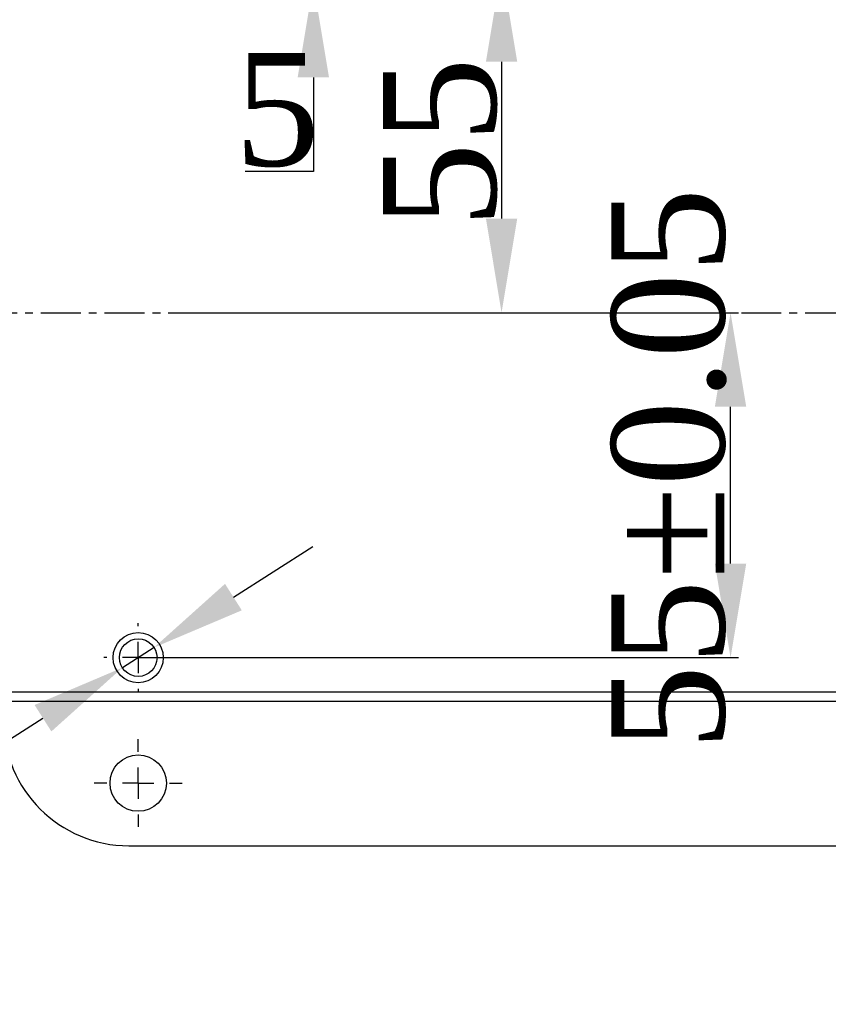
# Model space of a CAD drawing. Header units: millimetres. Extents: x 7590 to 10884, y -1862 to 419.
# Tile 72 of 83: x 8674 to 8803, y -120 to 37. Entities that reach past the tile are written whole.
import ezdxf

# ---------------------------------------------------------------- set-up
doc = ezdxf.new("R2010")
doc.units = ezdxf.units.MM
doc.header["$PDSIZE"] = -1
doc.linetypes.add('CENTER', pattern=[10.16, 6.35, -1.27, 1.27, -1.27])
doc.layers.add('D中心线OR符号线', color=7, linetype='Continuous')
doc.styles.get("Standard").update_dxf_attribs({"font": 'times.ttf'})
doc.dimstyles.new('ISO-25', dxfattribs={"dimtxt": 18, "dimasz": 15, "dimexe": 1.25, "dimexo": 0.625, "dimtad": 1, "dimtoh": 1, "dimtxsty": 'Standard', "dimcen": 2.5, "dimadec": 0, "dimazin": 0, "dimtfac": 1, "dimtmove": 0, "dimatfit": 3, "dimfxl": 1, "dimarcsym": 0})

# ---------------------------------------------------------------- blocks, each defined once
blk = doc.blocks.new('SW_CENTERMARKSYMBOL_5')
at = {"layer": 'D中心线OR符号线', "color": 0}
for p, q in [((0, 1), (0, 1.4)), ((0, 0), (0, 0.5)), ((-1, 0), (-1.4, 0)), ((0, 0), (-0.5, 0)), ((0, 0), (0, -0.5)), ((0, 0), (0.5, 0)), ((1, 0), (1.4, 0)), ((0, -1), (0, -1.4))]:
    blk.add_line(p, q, dxfattribs=at)
blk = doc.blocks.new('SW_CENTERMARKSYMBOL_2')
at = {"layer": 'D中心线OR符号线', "color": 0}
for p, q in [((0, 1), (0, 1.1)), ((0, 0), (0, 0.5)), ((-1, 0), (-1.1, 0)), ((0, 0), (-0.5, 0)), ((0, 0), (0, -0.5)), ((0, 0), (0.5, 0)), ((1, 0), (1.1, 0)), ((0, -1), (0, -1.1))]:
    blk.add_line(p, q, dxfattribs=at)
blk = doc.blocks.new('*D183')
at = {"color": 0, "lineweight": -2}
for p, q in [((8708.33, -55.17), (8720.99, -47.12)), ((8695.67, -63.21), (8690.61, -66.43)), ((8608.62, -118.54), (8677.95, -74.48)), ((8475.79, -118.54), (8608.62, -118.54))]:
    blk.add_line(p, q, dxfattribs=at)
at = {"color": 0}
for points in [[(8706.99, -53.06), (8709.67, -57.28), (8695.67, -63.21)], [(8679.29, -76.59), (8676.61, -72.37), (8690.61, -66.43)]]:
    blk.add_solid(points, dxfattribs=at)
at = {"layer": 'Defpoints', "color": 0}
for p in [(8695.67, -63.21), (8690.61, -66.43)]:
    blk.add_point(p, dxfattribs=at)
at = {"color": 0, "insert": (8541.89, -100.16), "char_height": 18, "attachment_point": 5}
blk.add_mtext('∅6{\\fTimes New Roman|b0|i0|c1|p18;H7({\\H0.7x;\\S+0.012^ 0;})}', dxfattribs=at)
blk = doc.blocks.new('*D185')
at = {"color": 0, "lineweight": -2}
for p, q in [((8721.08, 62.68), (8721.08, 77.68)), ((8699.02, 47.68), (8722.33, 47.68)), ((8721.08, 47.68), (8721.08, 42.68)), ((8699.02, 42.68), (8722.33, 42.68)), ((8721.08, 27.68), (8721.08, 12.68)), ((8721.08, 12.68), (8710.19, 12.68))]:
    blk.add_line(p, q, dxfattribs=at)
at = {"color": 0}
for points in [[(8718.58, 62.68), (8723.58, 62.68), (8721.08, 47.68)], [(8723.58, 27.68), (8718.58, 27.68), (8721.08, 42.68)]]:
    blk.add_solid(points, dxfattribs=at)
at = {"layer": 'Defpoints', "color": 0}
for p in [(8698.39, 47.68), (8698.39, 42.68), (8721.08, 42.68)]:
    blk.add_point(p, dxfattribs=at)
at = {"color": 0, "insert": (8715.32, 22.46), "char_height": 18, "attachment_point": 5}
blk.add_mtext('5', dxfattribs=at)
blk = doc.blocks.new('*D186')
at = {"color": 0, "lineweight": -2}
for p, q in [((8713.81, -9.82), (8788.89, -9.82)), ((8787.64, -49.82), (8787.64, -24.82)), ((8693.77, -64.82), (8788.89, -64.82))]:
    blk.add_line(p, q, dxfattribs=at)
at = {"color": 0}
for points in [[(8790.14, -24.82), (8785.14, -24.82), (8787.64, -9.82)], [(8785.14, -49.82), (8790.14, -49.82), (8787.64, -64.82)]]:
    blk.add_solid(points, dxfattribs=at)
at = {"layer": 'Defpoints', "color": 0}
for p in [(8713.19, -9.82), (8787.64, -9.82), (8693.14, -64.82)]:
    blk.add_point(p, dxfattribs=at)
at = {"color": 0, "insert": (8777.84, -34.75), "char_height": 18, "attachment_point": 5, "rotation": 90}
blk.add_mtext('55±0.05', dxfattribs=at)
blk = doc.blocks.new('*D187')
at = {"color": 0, "lineweight": -2}
for p, q in [((8693.77, 45.18), (8752.36, 45.18)), ((8751.11, 30.18), (8751.11, 5.18)), ((8703.72, -9.82), (8752.36, -9.82))]:
    blk.add_line(p, q, dxfattribs=at)
at = {"color": 0}
for points in [[(8753.61, 30.18), (8748.61, 30.18), (8751.11, 45.18)], [(8748.61, 5.18), (8753.61, 5.18), (8751.11, -9.82)]]:
    blk.add_solid(points, dxfattribs=at)
at = {"layer": 'Defpoints', "color": 0}
for p in [(8693.14, 45.18), (8703.09, -9.82), (8751.11, -9.82)]:
    blk.add_point(p, dxfattribs=at)
at = {"color": 0, "insert": (8741.33, 17.29), "char_height": 18, "attachment_point": 5, "rotation": 90}
blk.add_mtext('55', dxfattribs=at)

msp = doc.modelspace()

# ---------------------------------------------------------------- linework, layer by layer
at = {"linetype": 'CENTER'}
msp.add_line((8139.142, -9.822), (8922.207, -9.822), dxfattribs=at)
at = {"color": 7, "lineweight": 25}
for p, q in [((8879.142, -70.322), (8671.642, -70.322)), ((8879.142, -71.822), (8671.642, -71.822)), ((8691.642, -94.822), (8859.142, -94.822))]:
    msp.add_line(p, q, dxfattribs=at)
for centre, radius in [((8693.142, -64.822), 4), ((8693.142, -64.822), 3), ((8693.142, -84.822), 4.5)]:
    msp.add_circle(centre, radius, dxfattribs=at)
msp.add_arc((8691.642, -74.822), 20, 180, 270, dxfattribs=at)

# ---------------------------------------------------------------- block references
at = {"layer": 'D中心线OR符号线', "xscale": 5, "yscale": 5, "zscale": 5, "rotation": 180}
msp.add_blockref('SW_CENTERMARKSYMBOL_2', (8693.142, -64.822), dxfattribs=at)
at = {"layer": 'D中心线OR符号线', "xscale": -5, "yscale": 5, "zscale": 5}
msp.add_blockref('SW_CENTERMARKSYMBOL_5', (8693.142, -84.822), dxfattribs=at)

# ---------------------------------------------------------------- dimensions: what is measured, and where the dimension line sits
dim = msp.add_linear_dim(base=(8721.079, 42.678), p1=(8698.392, 47.678), p2=(8698.392, 42.678), angle=90, dimstyle='ISO-25')
dim.commit()
dim.dimension.update_dxf_attribs({"geometry": '*D185', "text_midpoint": (8715.321, 22.458)})
dim = msp.add_linear_dim(base=(8751.112, -9.822), p1=(8693.142, 45.178), p2=(8703.094, -9.822), angle=90, dimstyle='ISO-25')
dim.commit()
dim.dimension.update_dxf_attribs({"geometry": '*D187', "text_midpoint": (8751.112, 17.29), "dimtype": 160})
dim = msp.add_linear_dim(base=(8787.642, -9.822), p1=(8693.142, -64.822), p2=(8713.19, -9.822), angle=90, text='<>±0.05', dimstyle='ISO-25', override={"dimtxsty": 'Standard'})
dim.commit()
dim.dimension.update_dxf_attribs({"geometry": '*D186', "text_midpoint": (8787.642, -34.747), "dimtype": 160})
dim = msp.add_diameter_dim_2p(p1=(8695.674, -63.213), p2=(8690.61, -66.431), text='<>{\\fTimes New Roman|b0|i0|c1|p18;H7({\\H0.7x;\\S+0.012^ 0;})}', dimstyle='ISO-25', override={"dimtxsty": 'Standard'})
dim.commit()
dim.dimension.update_dxf_attribs({"geometry": '*D183', "text_midpoint": (8608.622, -118.538), "dimtype": 163})

doc.saveas('drawing.dxf')
